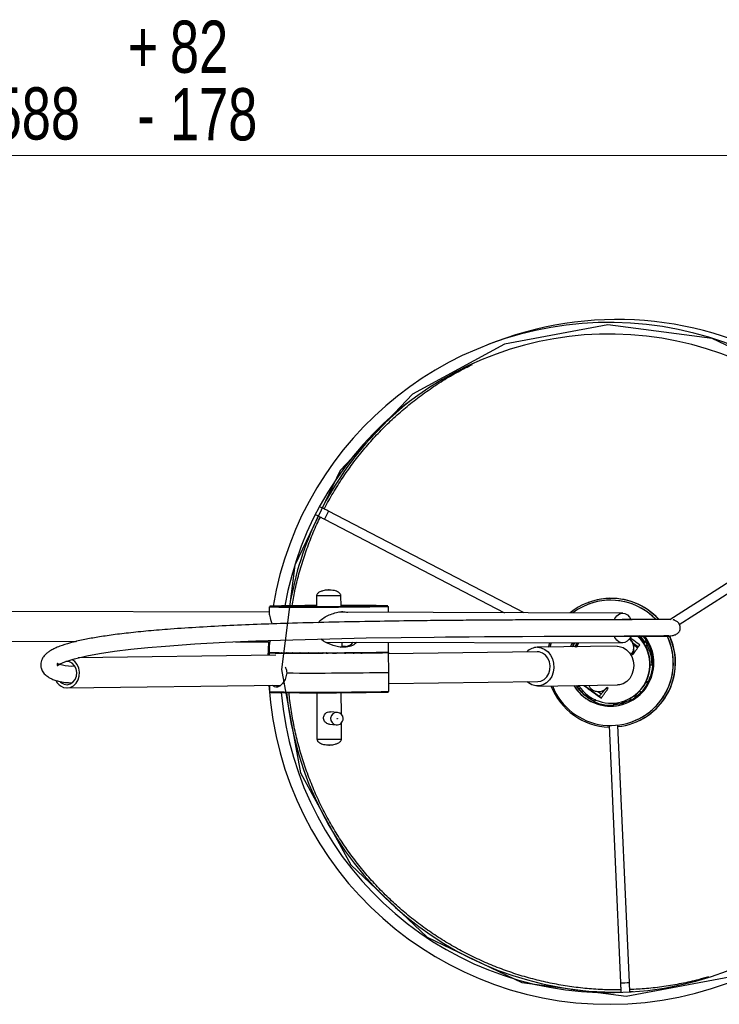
# Model space of a CAD drawing. Header units: millimetres. Extents: x 643 to 889, y 264 to 597.
# Tile 4 of 5: x 712 to 759, y 531 to 597. Entities that reach past the tile are written whole.
import ezdxf

# ---------------------------------------------------------------- set-up
doc = ezdxf.new("R2010")
doc.units = ezdxf.units.MM
doc.styles.add('SLDTEXTSTYLE0', font='TXT', dxfattribs={"width": 0.75})
doc.dimstyles.new('SLDDIMSTYLE1', dxfattribs={"dimtxt": 3.5, "dimasz": 3.556, "dimexe": 0, "dimexo": 0.0625, "dimgap": 0.875, "dimtad": 1, "dimdec": 0, "dimlfac": 5, "dimrnd": 1e-09, "dimzin": 12, "dimdsep": 46, "dimtxsty": 'SLDTEXTSTYLE0', "dimblk1": 'CLOSED', "dimblk2": 'CLOSED', "dimsah": 1, "dimcen": 0.09, "dimadec": 0, "dimazin": 3, "dimtol": 1, "dimtp": 82, "dimtm": 178, "dimtfac": 1, "dimtdec": 0, "dimtofl": 0, "dimtmove": 0, "dimatfit": 3, "dimldrblk": 'CLOSED', "dimfxl": 0, "dimfrac": 2, "dimtolj": 1, "dimtzin": 12, "dimarcsym": 0})

# ---------------------------------------------------------------- blocks, each defined once
blk = doc.blocks.new('_Closed')
at = {"color": 0, "linetype": 'ByBlock', "lineweight": -2}
for p, q in [((-1, 0.166667), (0, 0)), ((-1, 0.166667), (-1, -0.166667)), ((0, 0), (-1, -0.166667)), ((0, 0), (-1, 0))]:
    blk.add_line(p, q, dxfattribs=at)
blk = doc.blocks.new('_D_1')
at = {"color": 7, "linetype": 'Continuous', "lineweight": 0}
for p, q in [((657.471, 567.368), (657.471, 588.786)), ((775.034, 566.208), (775.034, 588.786)), ((657.471, 587.786), (775.034, 587.786))]:
    blk.add_line(p, q, dxfattribs=at)
at = {"color": 7, "linetype": 'Continuous', "lineweight": 18, "xscale": 3.556, "yscale": 3.556, "rotation": 180.0000000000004}
blk.add_blockref('_Closed', (657.471, 587.786), dxfattribs=at)
at = {"color": 7, "linetype": 'Continuous', "lineweight": 18, "xscale": 3.556, "yscale": 3.556}
blk.add_blockref('_Closed', (775.034, 587.786), dxfattribs=at)
at = {"color": 7, "linetype": 'Continuous', "lineweight": 18, "char_height": 3.5, "attachment_point": 1, "style": 'SLDTEXTSTYLE0'}
for s, insert in [('82', (722.335, 596.824)), ('+', (719.505, 596.824)), ('588', (710.454, 592.351)), ('178', (722.335, 592.298)), ('-', (720.145, 592.298))]:
    blk.add_mtext(s, dxfattribs=dict(at, insert=insert))

msp = doc.modelspace()

# ---------------------------------------------------------------- linework, layer by layer
at = {"color": 7, "linetype": 'Continuous', "lineweight": 25}
for p, q in [((744.19, 575.31), (743.665, 575.111)), ((769.793, 565.58), (755.827, 556.667)), ((756.46, 556.358), (770.116, 565.074)), ((746.065, 557.137), (732.965, 563.945)), ((732.689, 563.413), (744.757, 557.141)), ((732.156, 558.266), (732.158, 557.589)), ((733.798, 557.594), (733.796, 558.271)), ((750.367, 557.826), (750.356, 557.822)), ((750.376, 557.71), (750.372, 557.708)), ((728.979, 557.183), (660.846, 557.363)), ((728.978, 557.538), (728.979, 557.111)), ((752.673, 557.12), (733.62, 557.17)), ((733.859, 557.17), (733.859, 557.196)), ((736.979, 557.161), (736.978, 557.564)), ((660.841, 555.363), (716.086, 555.217)), ((726.717, 555.189), (729.037, 555.182)), ((732.798, 555.172), (752.667, 555.12)), ((733.867, 554.854), (733.866, 555.17)), ((736.988, 554.504), (736.986, 555.161)), ((747.702, 554.835), (747.788, 555.133)), ((747.884, 555.132), (747.796, 554.836)), ((749.3, 554.856), (749.429, 555.128)), ((749.623, 555.128), (749.455, 554.887)), ((749.623, 555.128), (749.455, 554.887)), ((753.358, 555.111), (753.721, 554.847)), ((753.394, 555.019), (753.662, 554.768)), ((753.395, 555.016), (753.661, 554.766)), ((754.069, 555.236), (754.018, 555.217)), ((754.069, 555.236), (754.037, 555.191)), ((754.125, 555.187), (754.058, 555.143)), ((754.058, 555.142), (754.125, 555.186)), ((754.126, 555.185), (754.059, 555.141)), ((754.06, 555.14), (754.126, 555.184)), ((754.127, 555.183), (754.06, 555.139)), ((754.164, 555.205), (754.061, 555.137)), ((754.061, 555.138), (754.127, 555.182)), ((754.062, 555.136), (754.195, 555.223)), ((754.195, 555.223), (754.062, 555.135)), ((754.063, 555.134), (754.194, 555.22)), ((754.194, 555.22), (754.064, 555.133)), ((754.064, 555.132), (754.193, 555.217)), ((754.193, 555.216), (754.065, 555.13)), ((754.065, 555.13), (754.193, 555.214)), ((754.193, 555.213), (754.066, 555.128)), ((754.066, 555.128), (754.192, 555.21)), ((754.124, 555.188), (754.066, 555.149)), ((754.192, 555.21), (754.067, 555.126)), ((754.067, 555.125), (754.191, 555.207)), ((754.191, 555.207), (754.068, 555.124)), ((754.165, 555.209), (754.135, 555.189)), ((754.191, 555.207), (754.191, 555.207)), ((754.192, 555.21), (754.192, 555.21)), ((754.193, 555.217), (754.193, 555.216)), ((754.193, 555.214), (754.193, 555.213)), ((754.194, 555.22), (754.194, 555.22)), ((754.195, 555.223), (754.195, 555.223)), ((754.307, 554.98), (754.307, 554.979)), ((754.308, 554.983), (754.308, 554.982)), ((754.309, 554.989), (754.309, 554.989)), ((754.309, 554.986), (754.309, 554.986)), ((754.31, 554.993), (754.31, 554.992)), ((754.311, 554.999), (754.311, 554.999)), ((754.311, 554.996), (754.311, 554.995)), ((754.312, 555.002), (754.312, 555.002)), ((728.986, 554.927), (728.988, 554.478)), ((728.988, 554.439), (728.988, 554.282)), ((729.42, 554.437), (729.42, 554.437)), ((729.465, 554.437), (729.556, 554.437)), ((729.608, 554.433), (729.796, 554.434)), ((729.854, 554.43), (730.131, 554.432)), ((730.195, 554.428), (730.552, 554.431)), ((730.621, 554.426), (731.045, 554.431)), ((731.119, 554.426), (731.597, 554.432)), ((731.674, 554.426), (732.19, 554.436)), ((732.268, 554.426), (732.592, 554.437)), ((732.884, 554.428), (732.946, 554.438)), ((732.946, 554.438), (732.946, 554.438)), ((733.221, 554.439), (733.221, 554.439)), ((733.221, 554.439), (733.425, 554.43)), ((733.23, 554.466), (733.23, 554.465)), ((733.57, 554.441), (734.032, 554.433)), ((733.577, 554.468), (733.577, 554.466)), ((734.097, 554.878), (733.867, 554.878)), ((734.109, 554.441), (734.607, 554.436)), ((734.682, 554.442), (735.133, 554.44)), ((735.204, 554.445), (735.594, 554.444)), ((735.66, 554.449), (735.975, 554.448)), ((736.037, 554.453), (736.266, 554.453)), ((736.321, 554.457), (736.458, 554.457)), ((736.506, 554.462), (736.543, 554.462)), ((736.585, 554.462), (736.585, 554.462)), ((746.95, 554.524), (736.988, 554.39)), ((736.992, 553.144), (736.988, 554.464)), ((752.291, 554.897), (746.946, 554.824)), ((749.456, 554.89), (749.455, 554.89)), ((749.455, 554.887), (749.51, 554.859)), ((749.455, 554.887), (749.455, 554.887)), ((749.456, 554.894), (749.456, 554.893)), ((749.457, 554.897), (749.457, 554.896)), ((749.458, 554.903), (749.458, 554.903)), ((749.458, 554.9), (749.458, 554.9)), ((749.459, 554.907), (749.459, 554.906)), ((749.46, 554.913), (749.46, 554.913)), ((749.46, 554.91), (749.46, 554.91)), ((749.461, 554.917), (749.461, 554.916)), ((749.462, 554.923), (749.462, 554.923)), ((749.462, 554.92), (749.462, 554.919)), ((749.463, 554.926), (749.463, 554.926)), ((749.464, 554.93), (749.464, 554.929)), ((753.291, 554.402), (753.259, 554.39)), ((753.259, 554.39), (753.341, 554.33)), ((753.291, 554.402), (753.373, 554.342)), ((754.356, 554.588), (754.355, 554.587)), ((754.355, 554.587), (754.356, 554.588)), ((754.356, 554.588), (754.356, 554.588)), ((729.44, 554.288), (716.182, 554.109)), ((754.643, 553.66), (754.644, 553.661)), ((754.643, 553.657), (754.643, 553.658)), ((754.644, 553.664), (754.644, 553.664)), ((754.645, 553.67), (754.646, 553.671)), ((754.645, 553.667), (754.645, 553.667)), ((754.646, 553.674), (754.646, 553.674)), ((754.647, 553.677), (754.647, 553.677)), ((754.648, 553.683), (754.648, 553.684)), ((754.648, 553.68), (754.648, 553.68)), ((754.649, 553.687), (754.649, 553.687)), ((754.65, 553.693), (754.65, 553.694)), ((754.65, 553.69), (754.65, 553.69)), ((754.651, 553.696), (754.651, 553.697)), ((754.652, 553.703), (754.652, 553.703)), ((754.652, 553.7), (754.652, 553.7)), ((754.653, 553.706), (754.653, 553.706)), ((736.996, 551.864), (736.992, 553.144)), ((754.487, 553.651), (754.641, 553.651)), ((754.499, 553.4), (754.512, 553.651)), ((754.597, 553.174), (754.597, 553.175)), ((754.598, 553.181), (754.599, 553.181)), ((754.598, 553.178), (754.598, 553.178)), ((754.641, 553.651), (754.642, 553.651)), ((754.642, 553.654), (754.642, 553.654)), ((736.995, 552.39), (746.977, 552.525)), ((754.355, 552.45), (754.226, 552.513)), ((754.227, 552.514), (754.355, 552.45)), ((754.355, 552.453), (754.228, 552.516)), ((754.229, 552.517), (754.356, 552.453)), ((754.356, 552.456), (754.23, 552.518)), ((754.231, 552.52), (754.356, 552.456)), ((754.357, 552.459), (754.232, 552.521)), ((754.357, 552.463), (754.233, 552.524)), ((754.233, 552.522), (754.357, 552.46)), ((754.234, 552.525), (754.358, 552.463)), ((754.358, 552.466), (754.235, 552.526)), ((754.236, 552.528), (754.358, 552.466)), ((754.359, 552.469), (754.237, 552.529)), ((754.238, 552.53), (754.359, 552.47)), ((754.359, 552.472), (754.239, 552.532)), ((754.24, 552.533), (754.36, 552.473)), ((754.36, 552.476), (754.241, 552.534)), ((754.242, 552.536), (754.36, 552.476)), ((754.361, 552.479), (754.243, 552.537)), ((754.244, 552.538), (754.361, 552.479)), ((754.361, 552.482), (754.245, 552.54)), ((754.362, 552.485), (754.246, 552.542)), ((754.246, 552.541), (754.362, 552.483)), ((754.247, 552.544), (754.362, 552.486)), ((754.363, 552.489), (754.248, 552.545)), ((754.249, 552.546), (754.363, 552.489)), ((754.363, 552.492), (754.25, 552.548)), ((754.251, 552.549), (754.364, 552.492)), ((754.365, 552.502), (754.348, 552.51)), ((754.348, 552.508), (754.365, 552.499)), ((754.365, 552.499), (754.348, 552.507)), ((754.348, 552.504), (754.364, 552.496)), ((754.364, 552.495), (754.348, 552.503)), ((754.349, 552.511), (754.366, 552.502)), ((754.356, 552.453), (754.355, 552.453)), ((754.355, 552.45), (754.355, 552.45)), ((754.356, 552.456), (754.356, 552.456)), ((754.358, 552.463), (754.357, 552.463)), ((754.357, 552.46), (754.357, 552.459)), ((754.358, 552.466), (754.358, 552.466)), ((754.36, 552.473), (754.359, 552.472)), ((754.359, 552.47), (754.359, 552.469)), ((754.36, 552.476), (754.36, 552.476)), ((754.362, 552.483), (754.361, 552.482)), ((754.361, 552.479), (754.361, 552.479)), ((754.362, 552.486), (754.362, 552.485)), ((754.364, 552.492), (754.363, 552.492)), ((754.363, 552.489), (754.363, 552.489)), ((754.364, 552.496), (754.364, 552.495)), ((754.366, 552.502), (754.365, 552.502)), ((754.365, 552.499), (754.365, 552.499)), ((715.442, 552.099), (729.773, 552.292)), ((728.995, 552.282), (728.996, 551.839)), ((732.177, 551.784), (732.187, 548.666)), ((733.821, 550.336), (733.817, 551.789)), ((746.981, 552.225), (752.326, 552.297)), ((749.583, 552.26), (749.629, 552.181)), ((749.629, 552.181), (749.687, 552.219)), ((749.664, 552.261), (749.687, 552.219)), ((749.724, 552.244), (749.687, 552.219)), ((750.105, 552.267), (751.255, 551.432)), ((751.047, 551.846), (751.236, 551.709)), ((751.493, 551.984), (751.157, 551.625)), ((751.298, 551.882), (751.327, 551.893)), ((751.696, 552.065), (751.614, 552.124)), ((753.257, 551.288), (753.901, 551.795)), ((753.795, 551.893), (753.901, 551.795)), ((753.901, 551.795), (753.796, 551.895)), ((753.901, 551.795), (753.901, 551.795)), ((750.526, 551.333), (750.586, 551.435)), ((750.536, 551.348), (750.526, 551.332)), ((750.526, 551.332), (750.526, 551.333)), ((750.526, 551.332), (750.773, 551.227)), ((750.527, 551.336), (750.585, 551.436)), ((750.586, 551.435), (750.527, 551.335)), ((750.527, 551.335), (750.527, 551.336)), ((750.584, 551.437), (750.528, 551.342)), ((750.528, 551.342), (750.584, 551.437)), ((750.585, 551.436), (750.528, 551.339)), ((750.528, 551.339), (750.584, 551.436)), ((750.528, 551.342), (750.528, 551.342)), ((750.528, 551.339), (750.528, 551.339)), ((750.529, 551.346), (750.583, 551.438)), ((750.583, 551.437), (750.529, 551.345)), ((750.529, 551.345), (750.529, 551.346)), ((750.581, 551.439), (750.53, 551.352)), ((750.582, 551.438), (750.53, 551.348)), ((750.53, 551.349), (750.582, 551.438)), ((750.53, 551.348), (750.53, 551.349)), ((750.531, 551.353), (750.581, 551.439)), ((750.536, 551.348), (750.584, 551.43)), ((750.536, 551.348), (750.763, 551.217)), ((750.752, 551.185), (750.752, 551.185)), ((750.753, 551.188), (750.753, 551.188)), ((750.754, 551.195), (750.754, 551.195)), ((750.754, 551.192), (750.754, 551.191)), ((750.755, 551.198), (750.755, 551.198)), ((750.756, 551.205), (750.756, 551.204)), ((750.756, 551.201), (750.756, 551.201)), ((750.757, 551.208), (750.757, 551.208)), ((750.763, 551.217), (750.84, 551.299)), ((751.162, 551.62), (751.094, 551.548)), ((751.157, 551.625), (751.162, 551.62)), ((751.157, 551.625), (751.157, 551.625)), ((751.268, 551.437), (751.255, 551.432)), ((751.258, 551.431), (751.271, 551.436)), ((751.268, 551.437), (751.27, 551.435)), ((752.063, 551.107), (752.074, 550.936)), ((752.074, 550.935), (752.063, 551.107)), ((752.064, 551.107), (752.074, 550.939)), ((752.074, 550.939), (752.064, 551.107)), ((752.065, 551.107), (752.075, 550.942)), ((752.075, 550.942), (752.065, 551.107)), ((752.076, 550.948), (752.066, 551.107)), ((752.066, 551.107), (752.076, 550.945)), ((752.076, 550.945), (752.066, 551.107)), ((752.077, 550.952), (752.067, 551.107)), ((752.067, 551.107), (752.076, 550.949)), ((752.078, 550.955), (752.068, 551.107)), ((752.068, 551.107), (752.077, 550.952)), ((752.078, 550.958), (752.069, 551.107)), ((752.069, 551.107), (752.078, 550.955)), ((752.07, 551.107), (752.079, 550.962)), ((752.079, 550.961), (752.07, 551.107)), ((752.07, 551.107), (752.078, 550.959)), ((752.071, 551.107), (752.08, 550.965)), ((752.08, 550.965), (752.071, 551.107)), ((752.072, 551.107), (752.081, 550.968)), ((752.08, 550.968), (752.072, 551.107)), ((752.082, 550.974), (752.073, 551.107)), ((752.073, 551.107), (752.081, 550.972)), ((752.081, 550.971), (752.073, 551.107)), ((752.081, 550.999), (752.074, 551.106)), ((752.074, 551.106), (752.082, 550.975)), ((752.082, 551.001), (752.075, 551.106)), ((752.075, 551.106), (752.081, 550.999)), ((752.076, 551.106), (752.082, 551.002)), ((752.815, 551.245), (752.839, 551.254)), ((753.177, 551.428), (753.257, 551.288)), ((733.561, 550.461), (733.095, 550.506)), ((752.074, 550.939), (752.074, 550.939)), ((752.074, 550.936), (752.074, 550.935)), ((752.075, 550.942), (752.075, 550.942)), ((752.076, 550.949), (752.076, 550.948)), ((752.076, 550.945), (752.076, 550.945)), ((752.077, 550.952), (752.077, 550.952)), ((752.078, 550.959), (752.078, 550.958)), ((752.078, 550.955), (752.078, 550.955)), ((752.079, 550.962), (752.079, 550.961)), ((752.081, 550.968), (752.08, 550.968)), ((752.08, 550.965), (752.08, 550.965)), ((752.081, 550.972), (752.081, 550.971)), ((752.082, 550.975), (752.082, 550.974)), ((733.827, 548.672), (733.823, 549.752)), ((753.349, 549.854), (753.353, 549.855)), ((753.414, 549.758), (753.424, 549.762)), ((733.015, 549.67), (733.48, 549.625)), ((751.754, 549.582), (752.522, 532.332)), ((753.121, 532.359), (752.354, 549.61)), ((753.373, 531.733), (753.145, 531.723))]:
    msp.add_line(p, q, dxfattribs=at)
at = {"color": 8, "linetype": 'Continuous', "lineweight": 25}
for p, q in [((729.465, 554.447), (729.465, 554.437)), ((729.608, 554.443), (729.608, 554.433)), ((729.854, 554.44), (729.854, 554.43)), ((730.194, 554.438), (730.195, 554.428)), ((730.62, 554.436), (730.621, 554.426)), ((731.118, 554.436), (731.119, 554.426)), ((731.672, 554.436), (731.674, 554.426)), ((732.267, 554.436), (732.268, 554.426)), ((732.592, 554.437), (732.59, 554.451)), ((732.883, 554.438), (732.884, 554.428)), ((732.946, 554.438), (732.943, 554.452)), ((733.23, 554.466), (733.231, 554.465)), ((733.438, 554.46), (733.437, 554.467)), ((733.579, 554.468), (733.579, 554.467)), ((734.045, 554.463), (734.043, 554.47)), ((734.619, 554.466), (734.618, 554.473)), ((735.144, 554.47), (735.143, 554.476)), ((735.603, 554.474), (735.602, 554.48)), ((735.983, 554.479), (735.982, 554.484)), ((736.271, 554.483), (736.271, 554.487)), ((736.46, 554.488), (736.46, 554.49))]:
    msp.add_line(p, q, dxfattribs=at)
at = {"color": 7, "linetype": 'Continuous', "flags": 128}
msp.add_lwpolyline([(759.816, 532.74), (765.999, 536.103), (770.84, 541.213), (773.865, 547.569), (774.778, 554.549), (773.489, 561.469), (770.126, 567.653), (765.016, 572.495), (758.66, 575.521), (751.681, 576.435), (744.762, 575.147), (738.579, 571.784), (733.738, 566.674), (730.713, 560.318), (729.8, 553.338), (731.089, 546.417), (734.452, 540.234), (739.562, 535.392), (745.917, 532.366), (752.897, 531.452), (759.816, 532.74)], dxfattribs=at)
at = {"color": 7, "linetype": 'Continuous', "lineweight": 25, "flags": 128}
for points in [[(752.117, 556.684), (752.152, 556.752), (752.286, 556.938), (752.448, 557.063), (752.627, 557.117), (752.809, 557.098), (752.981, 557.007), (753.13, 556.849), (753.226, 556.681)], [(715.952, 553.557), (715.757, 553.541), (715.324, 553.579), (715.053, 553.639), (714.906, 553.688), (714.834, 553.716), (714.797, 553.73), (714.782, 553.727), (714.779, 553.71), (714.779, 553.684), (714.778, 553.654), (714.775, 553.622), (714.77, 553.602), (714.773, 553.596), (714.79, 553.597), (714.824, 553.613), (714.879, 553.645), (714.989, 553.706), (715.131, 553.774), (715.298, 553.843), (715.932, 554.049), (716.771, 554.249), (717.614, 554.405), (718.615, 554.555), (719.716, 554.691), (720.865, 554.808), (722.041, 554.909), (724.009, 555.047), (726.026, 555.158), (728.087, 555.249), (730.575, 555.334), (733.053, 555.399), (735.485, 555.448), (737.829, 555.484), (740.047, 555.511), (740.805, 555.519), (741.545, 555.526), (742.389, 555.533), (743.419, 555.54), (744.617, 555.548), (745.955, 555.555), (747.4, 555.561), (748.718, 555.566), (750.049, 555.57), (751.355, 555.572), (752.59, 555.574), (753.705, 555.576), (754.649, 555.576), (755.157, 555.577), (755.552, 555.577), (755.818, 555.577), (755.818, 555.577)], [(728.924, 554.281), (728.935, 554.637), (728.963, 555.183)], [(749.293, 555.129), (749.221, 554.982), (749.167, 554.854)], [(749.296, 555.129), (749.225, 554.983), (749.17, 554.854)], [(749.565, 554.834), (749.567, 554.837), (749.736, 555.127)], [(753.23, 555.572), (753.126, 555.388), (752.976, 555.231), (752.804, 555.14), (752.622, 555.122), (752.443, 555.178), (752.281, 555.304), (752.148, 555.49), (752.112, 555.564)], [(736.574, 554.474), (736.609, 554.474), (736.803, 554.472), (736.929, 554.469), (736.985, 554.465), (736.969, 554.462), (736.883, 554.458), (736.727, 554.454), (736.504, 554.45), (736.218, 554.446), (735.875, 554.443), (735.48, 554.439), (735.041, 554.436), (734.565, 554.433), (734.061, 554.43), (733.538, 554.427), (733.005, 554.425), (732.472, 554.424), (731.948, 554.423), (731.442, 554.422), (730.964, 554.422), (730.522, 554.423), (730.125, 554.424), (729.778, 554.426), (729.488, 554.428), (729.261, 554.43), (729.101, 554.433), (729.01, 554.436), (728.99, 554.439), (729.041, 554.443), (729.163, 554.447), (729.352, 554.451), (729.403, 554.451)], [(729.422, 554.468), (729.425, 554.461), (729.427, 554.456)], [(729.558, 554.433), (729.557, 554.433), (729.556, 554.433)], [(730.139, 554.464), (730.139, 554.46), (730.141, 554.454)], [(730.561, 554.463), (730.561, 554.459), (730.563, 554.453)], [(731.056, 554.462), (731.056, 554.458), (731.057, 554.454)], [(731.608, 554.463), (731.609, 554.458), (731.609, 554.455)], [(732.201, 554.463), (732.202, 554.458), (732.202, 554.456)], [(732.593, 554.437), (732.592, 554.445), (732.59, 554.451)], [(732.593, 554.437), (732.593, 554.437), (732.592, 554.437)], [(732.817, 554.465), (732.818, 554.459), (732.818, 554.458)], [(732.946, 554.438), (732.945, 554.447), (732.943, 554.452)], [(733.504, 554.43), (733.504, 554.438), (733.503, 554.44)], [(733.57, 554.441), (733.568, 554.441), (733.568, 554.441)], [(734.11, 554.433), (734.109, 554.441), (734.108, 554.443)], [(734.682, 554.436), (734.681, 554.444), (734.681, 554.447)], [(735.204, 554.44), (735.204, 554.448), (735.202, 554.453)], [(735.661, 554.444), (735.66, 554.452), (735.658, 554.459)], [(736.037, 554.449), (736.036, 554.457), (736.034, 554.464)], [(736.321, 554.453), (736.321, 554.453), (736.318, 554.453)], [(736.506, 554.458), (736.506, 554.458), (736.505, 554.458)], [(736.58, 554.482), (736.582, 554.487), (736.584, 554.492)], [(746.958, 554.824), (747.212, 554.789), (747.452, 554.686), (747.666, 554.52), (747.842, 554.301), (747.97, 554.039), (748.044, 553.75), (748.06, 553.449), (748.017, 553.152), (747.917, 552.874), (747.766, 552.632), (747.571, 552.438), (747.344, 552.303), (747.096, 552.233), (746.841, 552.233), (746.592, 552.303), (746.364, 552.438), (746.275, 552.515)], [(746.977, 552.525), (747.193, 552.561), (747.404, 552.668), (747.582, 552.84), (747.714, 553.062), (747.791, 553.318), (747.806, 553.59), (747.759, 553.856), (747.653, 554.099), (747.496, 554.298), (747.299, 554.44), (747.077, 554.515), (746.95, 554.524)], [(752.291, 554.897), (752.444, 554.886), (752.7, 554.809), (752.933, 554.663), (753.13, 554.455), (753.28, 554.198), (753.374, 553.906), (753.407, 553.597), (753.377, 553.287), (753.285, 552.995), (753.137, 552.738), (752.941, 552.53), (752.709, 552.384), (752.454, 552.307), (752.326, 552.297)], [(715.201, 552.136), (715.43, 552.099), (715.658, 552.135), (715.868, 552.243), (716.047, 552.414), (716.179, 552.636), (716.256, 552.892), (716.271, 553.164), (716.224, 553.431), (716.118, 553.673), (715.961, 553.872), (715.768, 554.012)], [(715.251, 552.345), (715.456, 552.316), (715.659, 552.364), (715.84, 552.483), (715.98, 552.663), (716.066, 552.885), (716.089, 553.128), (716.048, 553.369), (715.946, 553.582), (715.794, 553.749), (715.606, 553.852), (715.4, 553.881), (715.369, 553.878)], [(714.988, 552.517), (715.062, 552.448), (715.251, 552.345)], [(751.645, 552.137), (751.471, 551.968), (751.327, 551.893)], [(753.634, 551.601), (753.571, 551.553), (753.464, 551.477)]]:
    msp.add_lwpolyline(points, dxfattribs=at)
at = {"color": 8, "linetype": 'Continuous', "lineweight": 25, "flags": 128}
for points in [[(732.59, 554.451), (732.596, 554.462), (732.597, 554.464)], [(732.943, 554.451), (732.95, 554.463), (732.951, 554.465)], [(733.231, 554.465), (733.224, 554.454), (733.221, 554.439)], [(733.579, 554.467), (733.573, 554.456), (733.57, 554.441)]]:
    msp.add_lwpolyline(points, dxfattribs=at)
at = {"color": 7, "linetype": 'Continuous', "lineweight": 25}
msp.add_circle((733.547, 550.041), 0.02, dxfattribs=at)
for centre, radius, start, end in [((752.288, 553.944), 22.849, 2.54275, 110.75552), ((751.765, 553.747), 22.847, 2.53689, 170.32197), ((751.765, 553.747), 22.068, 2.53681, 169.94706), ((752.282, 553.946), 22.231, 128.71952, 152.63524), ((752.286, 553.944), 22.235, 154.18216, 170.53034), ((731.76, 453.257), 104.358, 89.77704, 91.50546), ((734.752, 429.195), 128.428, 89.02497, 90.43274), ((751.885, 553.792), 4.311, 94.59793, 129.26437), ((751.86, 553.782), 4.199, 43.67016, 127.15347), ((751.895, 553.796), 4.311, 94.59791, 110.76168), ((751.864, 553.783), 4.199, 43.98882, 110.75961), ((751.884, 553.791), 4.312, 42.42979, 94.59611), ((751.895, 553.795), 4.312, 42.35493, 94.59611), ((729.892, 579.927), 22.407, 267.66094, 271.03122), ((732.008, 823.965), 266.448, 269.63172, 271.06869), ((751.861, 553.781), 4.199, 201.55612, 25.50083), ((751.861, 553.781), 2.9, 211.70025, 38.49751), ((751.885, 553.79), 4.312, 276.30423, 24.64751), ((751.917, 553.685), 2.6, 290.76824, 47.30927), ((752.724, 554.813), 0.7, 324.0088, 55.0594), ((751.864, 553.782), 4.2, 290.76689, 25.40614), ((751.896, 553.794), 4.312, 290.76638, 24.58399), ((751.917, 553.685), 2.6, 20.30964, 47.0402), ((751.968, 553.704), 2.6, 36.07938, 46.6308), ((751.917, 553.685), 2.6, 20.30983, 36.07938), ((751.889, 553.792), 2.8, 329.76018, 39.63273), ((751.765, 553.743), 22.847, 183.6673, 2.54787), ((730.034, 588.387), 33.925, 268.23313, 270.45903), ((729.431, 554.441), 0.04, 150.82082, 180.1848), ((729.41, 555.28), 0.84, 268.69535, 270.69416), ((729.43, 554.481), 0.04, 198.01101, 214.19043), ((729.46, 554.437), 0.04, 147.80781, 180.1848), ((729.447, 556.783), 2.346, 269.3516, 270.45028), ((729.596, 554.433), 0.04, 144.61244, 180.1848), ((729.584, 557.869), 3.435, 269.57331, 270.41161), ((729.6, 554.473), 0.04, 189.24331, 207.90364), ((751.765, 553.743), 22.068, 185.08668, 2.5481), ((729.836, 554.43), 0.04, 141.58862, 180.1848), ((729.799, 554.479), 0.0491, 265.99896, 271.3486), ((729.822, 558.802), 4.371, 269.71477, 270.42265), ((729.841, 554.47), 0.04, 187.21455, 204.85618), ((730.171, 554.428), 0.04, 138.91179, 180.1848), ((730.137, 554.556), 0.128, 267.21996, 270.96719), ((730.155, 559.388), 4.961, 269.81298, 270.46105), ((732.018, 820.906), 266.448, 269.63172, 271.06869), ((730.592, 554.427), 0.04, 136.39339, 180.1848), ((730.561, 554.66), 0.234, 267.73908, 270.94517), ((730.575, 559.504), 5.077, 269.88347, 270.52112), ((731.085, 554.426), 0.04, 134.29677, 180.1848), ((731.058, 554.874), 0.448, 268.31814, 270.69896), ((731.069, 559.122), 4.696, 269.93203, 270.6053), ((731.637, 554.426), 0.04, 132.87165, 180.1848), ((731.612, 554.952), 0.526, 268.27881, 270.97991), ((731.624, 558.325), 3.9, 269.95712, 270.72393), ((732.229, 554.426), 0.04, 131.8092, 180.1848), ((732.209, 555.349), 0.923, 268.74534, 270.69922), ((732.223, 557.281), 2.855, 269.94609, 270.90155), ((732.56, 554.477), 0.04, 319.89087, 341.35101), ((732.844, 554.428), 0.04, 131.38077, 180.1848), ((732.829, 555.842), 1.415, 269.01973, 270.57426), ((732.847, 556.2), 1.772, 269.85619, 271.20055), ((732.913, 554.478), 0.04, 319.58471, 341.59798), ((733.261, 554.439), 0.04, 139.60887, 180.1848), ((733.451, 556.776), 2.346, 269.3516, 270.45028), ((733.475, 555.57), 1.14, 269.74047, 271.48139), ((733.477, 554.47), 0.04, 311.53903, 356.52986), ((733.608, 554.441), 0.04, 140.02443, 180.1848), ((733.775, 556.006), 1.155, 268.55327, 274.55776), ((734.057, 557.868), 3.435, 269.57331, 270.41161), ((734.084, 555.444), 1.012, 269.90588, 271.4832), ((734.081, 554.473), 0.04, 312.2786, 356.0078), ((734.629, 558.807), 4.371, 269.71477, 270.42265), ((734.663, 555.036), 0.6, 269.77905, 271.82272), ((734.653, 554.476), 0.04, 313.57583, 355.78672), ((735.149, 559.4), 4.961, 269.81298, 270.46105), ((735.19, 554.852), 0.412, 269.86297, 272.02346), ((735.174, 554.48), 0.04, 315.32201, 355.3956), ((735.604, 559.521), 5.077, 269.88347, 270.52112), ((735.651, 554.652), 0.208, 269.71176, 272.58269), ((735.629, 554.484), 0.04, 317.72279, 354.76186), ((735.981, 559.145), 4.696, 269.93203, 270.6053), ((736.031, 554.545), 0.0967, 269.63478, 273.30598), ((736.003, 554.489), 0.04, 320.29632, 353.75051), ((736.269, 558.353), 3.9, 269.95712, 270.72393), ((736.281, 554.453), 0.04, 0.1848, 26.42325), ((736.286, 554.493), 0.04, 322.77316, 352.10927), ((736.46, 557.312), 2.855, 269.94609, 270.90155), ((736.466, 554.458), 0.04, 0.1848, 29.5253), ((736.469, 554.498), 0.04, 325.57948, 349.38551), ((736.548, 556.234), 1.772, 269.85619, 271.20055), ((736.545, 554.462), 0.04, 0.1848, 32.66634), ((746.978, 553.809), 1.015, 91.10243, 135.97884), ((731.931, 831.458), 278.36, 269.63687, 271.04178), ((715.507, 552.974), 0.891, 205.13826, 249.97811), ((732.206, 796.971), 245.154, 269.2499, 271.1197), ((732.209, 795.715), 243.937, 269.25485, 271.11517), ((752.287, 553.942), 22.236, 185.56955, 270.66451), ((751.886, 553.79), 4.312, 201.123, 268.31528), ((751.865, 553.782), 2.9, 211.7314, 290.75868), ((751.891, 553.792), 2.8, 213.19628, 241.4941), ((751.893, 553.676), 2.6, 212.95362, 290.75847), ((751.918, 553.802), 2.799, 272.87631, 290.76164), ((751.89, 553.791), 2.799, 273.47377, 298.84082), ((733.52, 550.044), 0.419, 0.12474, 84.42027), ((733.52, 550.043), 0.42, 264.52046, 0.26698)]:
    msp.add_arc(centre, radius, start, end, dxfattribs=at)
at = {"color": 8, "linetype": 'Continuous', "lineweight": 25}
for centre, radius, start, end in [((740.501, 559.692), 8.653, 150.55944, 154.53298), ((730.051, 590.653), 33.091, 268.21133, 270.47043), ((732.02, 820.295), 262.737, 269.6297, 271.07239), ((751.893, 553.676), 2.6, 290.76825, 47.57116), ((729.295, 554.471), 0.172, 351.94385, 359.01719), ((729.529, 554.468), 0.0827, 342.16897, 358.68628), ((729.801, 554.467), 0.0592, 333.60716, 358.61888), ((730.153, 554.465), 0.0493, 326.51496, 358.36718), ((730.586, 554.464), 0.0445, 320.92548, 357.88468), ((731.087, 554.464), 0.042, 316.74419, 357.28555), ((731.644, 554.465), 0.0408, 313.83558, 356.71467), ((732.24, 554.466), 0.0402, 312.07609, 356.29198), ((732.857, 554.468), 0.04, 311.37987, 356.09464), ((733.465, 554.43), 0.0401, 131.69515, 180.25901), ((734.072, 554.433), 0.0407, 133.05414, 180.58747), ((734.649, 554.437), 0.0419, 135.52182, 181.11511), ((735.177, 554.441), 0.0442, 139.20023, 181.72454), ((735.642, 554.446), 0.0484, 144.21353, 182.24959), ((736.032, 554.451), 0.0566, 150.66825, 182.49557), ((736.341, 554.456), 0.0745, 158.57967, 182.29094), ((736.584, 554.461), 0.126, 167.77449, 181.57259), ((737.21, 554.467), 0.667, 177.92679, 180.44466), ((733.521, 550.043), 0.42, 84.55314, 264.38556), ((751.827, 554.713), 22.391, 271.77788, 273.3131)]:
    msp.add_arc(centre, radius, start, end, dxfattribs=at)
at = {"color": 7, "linetype": 'Continuous', "lineweight": 25}
for points, knots in [([(732.679, 564.093), (732.684, 564.105), (732.862, 564.471), (733.264, 565.165), (733.885, 566.169), (734.567, 567.135), (735.297, 568.064), (736.076, 568.952), (736.902, 569.798), (737.771, 570.598), (738.682, 571.35), (739.632, 572.053), (740.619, 572.703), (741.607, 573.286), (742.28, 573.624), (742.601, 573.786)], [0, 0, 0, 0, 0.00284, 0.086543, 0.170247, 0.25395, 0.337653, 0.421356, 0.50506, 0.588763, 0.672466, 0.75617, 0.839873, 0.923577, 1, 1, 1, 1]), ([(732.965, 563.945), (732.926, 563.965), (732.813, 564.024), (732.63, 564.118), (732.471, 564.199), (732.402, 564.234), (732.386, 564.242)], [0, 0, 0, 0, 0.1859003, 0.5418635, 0.8987078, 1, 1, 1, 1]), ([(732.112, 563.709), (732.152, 563.688), (732.25, 563.639), (732.436, 563.543), (732.592, 563.463), (732.675, 563.419), (732.689, 563.413)], [0, 0, 0, 0, 0.248398, 0.601365, 0.937372, 1, 1, 1, 1]), ([(730.517, 557.603), (730.575, 557.933), (730.702, 558.649), (730.972, 559.739), (731.31, 560.871), (731.713, 561.981), (732.081, 562.877), (732.336, 563.392), (732.416, 563.553)], [0, 0, 0, 0, 0.159924, 0.348368, 0.536813, 0.725258, 0.913703, 1, 1, 1, 1]), ([(733.796, 558.271), (733.793, 558.294), (733.788, 558.342), (733.738, 558.43), (733.602, 558.546), (733.387, 558.621), (733.174, 558.651), (733.019, 558.66), (732.935, 558.663), (732.843, 558.659), (732.735, 558.645), (732.566, 558.61), (732.415, 558.556), (732.296, 558.488), (732.221, 558.424), (732.167, 558.35), (732.159, 558.293), (732.156, 558.266)], [0, 0, 0, 0, 0.033795, 0.069855, 0.149979, 0.306405, 0.410062, 0.478631, 0.53037, 0.543774, 0.614695, 0.695172, 0.797095, 0.851421, 0.904377, 0.953948, 1, 1, 1, 1]), ([(732.973, 558.669), (732.97, 558.669), (732.965, 558.669), (732.959, 558.669), (732.955, 558.669), (732.954, 558.669), (732.956, 558.669), (732.961, 558.668), (732.968, 558.668), (732.976, 558.669), (732.983, 558.669), (732.99, 558.669), (732.994, 558.669), (732.995, 558.669), (732.993, 558.669), (732.988, 558.669), (732.981, 558.669), (732.976, 558.669), (732.973, 558.669)], [0, 0, 0, 0, 0.062248, 0.124961, 0.186998, 0.249961, 0.311998, 0.374961, 0.436998, 0.49996, 0.561997, 0.62496, 0.686997, 0.74996, 0.811997, 0.87496, 0.93725, 1, 1, 1, 1]), ([(728.993, 557.111), (728.99, 557.091), (728.979, 557.021), (729.06, 556.755), (729.142, 556.519), (729.168, 556.393), (729.17, 556.387)], [0, 0, 0, 0, 0.197917, 0.691633, 0.985097, 1, 1, 1, 1]), ([(732.268, 556.478), (732.315, 556.531), (732.449, 556.684), (732.74, 556.862), (733.1, 557.041), (733.487, 557.16), (733.882, 557.229), (734.133, 557.188), (734.255, 557.169)], [0, 0, 0, 0, 0.0961699, 0.2767165, 0.4573511, 0.6410726, 0.8244591, 1, 1, 1, 1]), ([(734.051, 557.169), (734.038, 557.174), (733.967, 557.2), (733.887, 557.199), (733.822, 557.199)], [0, 0, 0, 0, 0.188335, 1, 1, 1, 1]), ([(755.86, 556.676), (755.784, 556.676), (755.635, 556.676), (755.279, 556.676), (754.806, 556.676), (754.207, 556.676), (753.515, 556.675), (752.865, 556.674), (752.249, 556.674), (751.634, 556.673), (750.78, 556.671), (749.659, 556.669), (748.247, 556.664), (746.789, 556.659), (745.303, 556.652), (743.771, 556.643), (742.163, 556.631), (740.447, 556.616), (738.403, 556.593), (736.019, 556.559), (733.309, 556.508), (730.762, 556.443), (728.432, 556.365), (726.351, 556.279), (724.322, 556.173), (722.5, 556.052), (720.914, 555.922), (719.584, 555.788), (718.41, 555.643), (717.399, 555.489), (716.479, 555.319), (715.657, 555.125), (715.048, 554.932), (714.622, 554.755), (714.383, 554.632), (714.166, 554.492), (713.98, 554.337), (713.82, 554.144), (713.723, 553.951), (713.682, 553.787), (713.673, 553.66), (713.681, 553.543), (713.704, 553.428), (713.748, 553.303), (713.822, 553.169), (713.916, 553.05), (714.023, 552.947), (714.155, 552.846), (714.331, 552.743), (714.569, 552.638), (714.896, 552.538), (715.303, 552.459), (715.626, 552.45), (715.786, 552.446)], [0, 0, 0, 0, 0.018866, 0.036736, 0.05352, 0.07642, 0.096241, 0.11259, 0.126676, 0.140708, 0.154689, 0.182405, 0.209809, 0.23702, 0.263888, 0.290483, 0.318406, 0.348001, 0.379242, 0.423357, 0.469945, 0.518018, 0.55461, 0.591281, 0.627666, 0.66339, 0.691228, 0.717325, 0.741198, 0.762984, 0.78286, 0.805316, 0.826994, 0.838211, 0.849825, 0.856924, 0.865554, 0.875737, 0.885829, 0.893518, 0.898767, 0.902774, 0.906793, 0.912155, 0.917506, 0.923461, 0.929329, 0.936462, 0.944897, 0.95548, 0.968702, 0.984563, 1, 1, 1, 1]), ([(754.868, 556.676), (754.827, 556.676), (754.668, 556.677), (754.388, 556.677), (754.045, 556.677), (753.693, 556.677), (753.249, 556.677), (752.887, 556.677), (752.664, 556.677), (752.638, 556.677)], [0, 0, 0, 0, 0.071241, 0.271653, 0.408097, 0.558769, 0.746251, 0.969945, 1, 1, 1, 1]), ([(755.299, 555.591), (755.471, 555.582), (755.782, 555.565), (756.129, 555.631), (756.326, 555.726), (756.427, 555.817), (756.476, 555.89), (756.5, 555.946), (756.512, 555.988), (756.516, 556.007), (756.518, 556.016), (756.521, 556.029), (756.525, 556.05), (756.529, 556.093), (756.531, 556.186), (756.502, 556.314), (756.418, 556.458), (756.26, 556.597), (756.128, 556.639), (756.057, 556.662)], [0, 0, 0, 0, 0.220723, 0.400787, 0.540743, 0.619564, 0.676165, 0.710993, 0.720735, 0.724024, 0.725405, 0.726712, 0.732371, 0.739032, 0.755928, 0.805448, 0.883627, 0.936687, 1, 1, 1, 1]), ([(756.16, 556.641), (756.162, 556.642), (756.192, 556.648), (756.156, 556.653), (756.075, 556.657), (756.069, 556.657)], [0, 0, 0, 0, 0.059821, 0.934959, 1, 1, 1, 1]), ([(729.066, 555.282), (729.056, 555.249), (729.023, 555.139), (728.992, 555.016), (728.991, 554.953), (728.99, 554.927)], [0, 0, 0, 0, 0.198388, 0.663011, 1, 1, 1, 1]), ([(734.863, 555.167), (734.795, 555.105), (734.624, 554.949), (734.248, 554.835), (733.718, 554.814), (733.103, 554.983), (732.643, 555.195), (732.456, 555.37), (732.442, 555.383)], [0, 0, 0, 0, 0.1092327, 0.274128, 0.4535622, 0.7137751, 0.9784649, 1, 1, 1, 1]), ([(733.776, 554.84), (733.887, 554.849), (734.15, 554.871), (734.452, 554.983), (734.586, 555.13), (734.62, 555.168)], [0, 0, 0, 0, 0.3535213, 0.8355324, 1, 1, 1, 1]), ([(749.452, 555.128), (749.42, 555.086), (749.359, 555.004), (749.334, 554.905), (749.321, 554.856)], [0, 0, 0, 0, 0.511669, 1, 1, 1, 1]), ([(749.459, 555.128), (749.429, 555.087), (749.368, 555.005), (749.343, 554.906), (749.33, 554.857)], [0, 0, 0, 0, 0.4981323, 1, 1, 1, 1]), ([(752.598, 555.58), (752.607, 555.58), (752.995, 555.581), (753.676, 555.585), (754.475, 555.59), (755.028, 555.596), (755.398, 555.602), (755.646, 555.608), (755.767, 555.613), (755.756, 555.617), (755.753, 555.618)], [0, 0, 0, 0, 0.004489, 0.206438, 0.407316, 0.540067, 0.672318, 0.804812, 0.93865, 1, 1, 1, 1]), ([(753.098, 555.366), (753.13, 555.345), (753.219, 555.288), (753.321, 555.138), (753.395, 554.936), (753.401, 554.705), (753.343, 554.517), (753.278, 554.418), (753.259, 554.39)], [0, 0, 0, 0, 0.097328, 0.277992, 0.46808, 0.679939, 0.908407, 1, 1, 1, 1]), ([(753.82, 554.981), (753.799, 554.996), (753.631, 555.116), (753.408, 555.277), (753.205, 555.424), (753.164, 555.454), (753.161, 555.456)], [0, 0, 0, 0, 0.102321, 0.813815, 0.986399, 1, 1, 1, 1]), ([(753.341, 554.33), (753.403, 554.414), (753.506, 554.555), (753.637, 554.734), (753.738, 554.871), (753.793, 554.945), (753.82, 554.981)], [0, 0, 0, 0, 0.334555, 0.560307, 0.791435, 1, 1, 1, 1]), ([(754.136, 555.165), (754.115, 555.21), (754.038, 555.373), (753.904, 555.496), (753.806, 555.586)], [0, 0, 0, 0, 0.272038, 1, 1, 1, 1]), ([(754.183, 554.865), (754.204, 554.888), (754.247, 554.934), (754.291, 554.98), (754.312, 555.002)], [0, 0, 0, 0, 0.5, 1, 1, 1, 1]), ([(754.299, 554.988), (754.273, 555.052), (754.243, 555.129), (754.198, 555.196), (754.191, 555.207)], [0, 0, 0, 0, 0.84521, 1, 1, 1, 1]), ([(754.299, 554.988), (754.273, 555.053), (754.244, 555.129), (754.198, 555.197), (754.191, 555.207)], [0, 0, 0, 0, 0.84536, 1, 1, 1, 1]), ([(754.312, 555.002), (754.299, 554.988), (754.266, 554.953), (754.229, 554.913), (754.205, 554.888), (754.201, 554.883)], [0, 0, 0, 0, 0.352855, 0.883166, 1, 1, 1, 1]), ([(754.201, 554.882), (754.212, 554.894), (754.236, 554.919), (754.272, 554.958), (754.298, 554.985), (754.311, 554.999)], [0, 0, 0, 0, 0.289281, 0.64464, 1, 1, 1, 1]), ([(754.311, 554.999), (754.298, 554.985), (754.266, 554.95), (754.229, 554.911), (754.206, 554.885), (754.202, 554.881)], [0, 0, 0, 0, 0.3572989, 0.8942878, 1, 1, 1, 1]), ([(754.202, 554.881), (754.212, 554.891), (754.235, 554.916), (754.272, 554.954), (754.298, 554.982), (754.311, 554.996)], [0, 0, 0, 0, 0.280225, 0.640112, 1, 1, 1, 1]), ([(754.311, 554.995), (754.298, 554.981), (754.265, 554.947), (754.229, 554.908), (754.206, 554.883), (754.202, 554.88)], [0, 0, 0, 0, 0.361856, 0.905693, 1, 1, 1, 1]), ([(754.203, 554.879), (754.212, 554.889), (754.235, 554.913), (754.271, 554.951), (754.297, 554.979), (754.31, 554.993)], [0, 0, 0, 0, 0.270936, 0.635468, 1, 1, 1, 1]), ([(754.31, 554.992), (754.297, 554.978), (754.264, 554.943), (754.229, 554.905), (754.206, 554.881), (754.203, 554.878)], [0, 0, 0, 0, 0.36653, 0.917393, 1, 1, 1, 1]), ([(754.203, 554.877), (754.213, 554.887), (754.235, 554.91), (754.27, 554.948), (754.296, 554.975), (754.309, 554.989)], [0, 0, 0, 0, 0.261403, 0.630702, 1, 1, 1, 1]), ([(754.309, 554.989), (754.296, 554.975), (754.264, 554.94), (754.228, 554.902), (754.206, 554.879), (754.204, 554.876)], [0, 0, 0, 0, 0.3713274, 0.9293999, 1, 1, 1, 1]), ([(754.204, 554.875), (754.213, 554.884), (754.235, 554.908), (754.27, 554.945), (754.296, 554.972), (754.309, 554.986)], [0, 0, 0, 0, 0.251619, 0.625809, 1, 1, 1, 1]), ([(754.309, 554.986), (754.296, 554.972), (754.263, 554.937), (754.228, 554.9), (754.207, 554.876), (754.205, 554.874)], [0, 0, 0, 0, 0.3762516, 0.9417247, 1, 1, 1, 1]), ([(754.205, 554.873), (754.213, 554.882), (754.235, 554.905), (754.269, 554.941), (754.295, 554.969), (754.308, 554.983)], [0, 0, 0, 0, 0.241571, 0.620785, 1, 1, 1, 1]), ([(754.308, 554.982), (754.295, 554.968), (754.262, 554.933), (754.228, 554.897), (754.207, 554.874), (754.205, 554.872)], [0, 0, 0, 0, 0.381308, 0.954381, 1, 1, 1, 1]), ([(754.206, 554.872), (754.213, 554.88), (754.234, 554.902), (754.268, 554.938), (754.294, 554.966), (754.307, 554.98)], [0, 0, 0, 0, 0.23125, 0.615625, 1, 1, 1, 1]), ([(754.307, 554.979), (754.294, 554.965), (754.262, 554.93), (754.228, 554.894), (754.207, 554.872), (754.206, 554.871)], [0, 0, 0, 0, 0.3865025, 0.9673817, 1, 1, 1, 1]), ([(754.642, 553.651), (754.628, 553.884), (754.601, 554.348), (754.405, 554.77), (754.307, 554.98)], [0, 0, 0, 0, 0.501812, 1, 1, 1, 1]), ([(754.641, 553.651), (754.628, 553.884), (754.601, 554.348), (754.405, 554.769), (754.307, 554.979)], [0, 0, 0, 0, 0.501812, 1, 1, 1, 1]), ([(754.647, 553.677), (754.647, 553.701), (754.649, 553.759), (754.637, 553.816), (754.63, 553.85)], [0, 0, 0, 0, 0.40461, 1, 1, 1, 1]), ([(754.647, 553.677), (754.647, 553.7), (754.649, 553.758), (754.637, 553.815), (754.63, 553.848)], [0, 0, 0, 0, 0.408453, 1, 1, 1, 1]), ([(754.653, 553.706), (754.653, 553.693), (754.653, 553.674), (754.651, 553.654), (754.65, 553.648)], [0, 0, 0, 0, 0.659591, 1, 1, 1, 1]), ([(730.167, 553.104), (730.144, 552.983), (730.099, 552.74), (729.936, 552.443), (729.738, 552.236), (729.528, 552.139), (729.338, 552.144), (729.252, 552.238), (729.209, 552.285)], [0, 0, 0, 0, 0.160545, 0.321091, 0.48179, 0.647178, 0.827089, 1, 1, 1, 1]), ([(730.05, 553.513), (730.063, 553.491), (730.126, 553.376), (730.149, 553.226), (730.167, 553.104)], [0, 0, 0, 0, 0.189815, 1, 1, 1, 1]), ([(753.911, 551.817), (753.924, 551.828), (754.121, 551.994), (754.242, 552.229), (754.355, 552.45)], [0, 0, 0, 0, 0.063405, 1, 1, 1, 1]), ([(729.47, 552.288), (729.474, 552.273), (729.496, 552.204), (729.554, 552.195), (729.599, 552.188)], [0, 0, 0, 0, 0.212771, 1, 1, 1, 1]), ([(752.54, 531.87), (752.328, 531.866), (751.723, 531.855), (750.724, 531.907), (749.548, 532.02), (748.38, 532.199), (747.223, 532.439), (746.08, 532.741), (744.956, 533.103), (743.852, 533.525), (742.772, 534.006), (741.72, 534.543), (740.698, 535.136), (739.709, 535.783), (738.756, 536.481), (737.842, 537.23), (736.969, 538.027), (736.14, 538.869), (735.357, 539.754), (734.623, 540.68), (733.939, 541.643), (733.307, 542.642), (732.73, 543.673), (732.209, 544.734), (731.745, 545.821), (731.34, 546.931), (730.996, 548.061), (730.71, 549.208), (730.492, 550.369), (730.363, 551.229), (730.325, 551.703), (730.319, 551.784)], [0, 0, 0, 0, 0.019415, 0.055457, 0.091499, 0.127541, 0.163583, 0.199625, 0.235667, 0.271709, 0.307751, 0.343793, 0.379835, 0.415877, 0.451919, 0.487961, 0.524003, 0.560045, 0.596087, 0.632129, 0.668171, 0.704213, 0.740255, 0.776297, 0.812339, 0.848381, 0.884423, 0.920465, 0.956506, 0.992548, 1, 1, 1, 1]), ([(749.572, 552.26), (749.582, 552.241), (749.699, 552.007), (750.026, 551.679), (750.39, 551.462), (750.547, 551.368)], [0, 0, 0, 0, 0.045738, 0.588846, 1, 1, 1, 1]), ([(749.616, 552.202), (749.764, 552.012), (750.025, 551.676), (750.393, 551.466), (750.551, 551.375)], [0, 0, 0, 0, 0.569177, 1, 1, 1, 1]), ([(750.07, 552.266), (750.201, 552.17), (750.37, 552.046), (750.722, 551.79), (750.988, 551.598), (751.193, 551.451), (751.234, 551.421)], [0, 0, 0, 0, 0.344395, 0.442081, 0.88757, 1, 1, 1, 1]), ([(751.614, 552.124), (751.56, 552.064), (751.452, 551.943), (751.226, 551.846), (750.982, 551.826), (750.744, 551.893), (750.559, 552.029), (750.448, 552.161), (750.419, 552.248), (750.411, 552.271)], [0, 0, 0, 0, 0.165326, 0.330341, 0.502612, 0.668062, 0.814084, 0.94962, 1, 1, 1, 1]), ([(751.234, 551.421), (751.259, 551.456), (751.313, 551.532), (751.419, 551.68), (751.548, 551.86), (751.645, 551.995), (751.696, 552.065)], [0, 0, 0, 0, 0.208549, 0.460989, 0.721166, 1, 1, 1, 1]), ([(750.752, 551.185), (750.765, 551.199), (750.791, 551.226), (750.832, 551.269), (750.859, 551.298), (750.874, 551.314)], [0, 0, 0, 0, 0.321937, 0.643874, 1, 1, 1, 1]), ([(750.873, 551.314), (750.859, 551.299), (750.832, 551.27), (750.792, 551.227), (750.765, 551.199), (750.752, 551.185)], [0, 0, 0, 0, 0.349082, 0.674541, 1, 1, 1, 1]), ([(750.752, 551.185), (750.887, 551.13), (751.158, 551.019), (751.605, 550.931), (751.913, 550.934), (752.074, 550.935)], [0, 0, 0, 0, 0.32095, 0.645792, 1, 1, 1, 1]), ([(750.753, 551.188), (750.766, 551.202), (750.792, 551.229), (750.832, 551.272), (750.859, 551.3), (750.872, 551.315)], [0, 0, 0, 0, 0.327839, 0.655678, 1, 1, 1, 1]), ([(750.871, 551.315), (750.858, 551.301), (750.832, 551.273), (750.792, 551.23), (750.766, 551.202), (750.753, 551.188)], [0, 0, 0, 0, 0.337125, 0.668562, 1, 1, 1, 1]), ([(750.868, 551.317), (750.856, 551.304), (750.831, 551.278), (750.794, 551.237), (750.767, 551.209), (750.754, 551.195)], [0, 0, 0, 0, 0.311845, 0.655922, 1, 1, 1, 1]), ([(750.754, 551.191), (750.767, 551.205), (750.793, 551.233), (750.832, 551.274), (750.858, 551.302), (750.871, 551.316)], [0, 0, 0, 0, 0.333961, 0.667923, 1, 1, 1, 1]), ([(750.87, 551.316), (750.857, 551.303), (750.832, 551.275), (750.793, 551.234), (750.767, 551.206), (750.754, 551.192)], [0, 0, 0, 0, 0.324722, 0.662361, 1, 1, 1, 1]), ([(750.754, 551.195), (750.767, 551.208), (750.793, 551.236), (750.832, 551.277), (750.857, 551.303), (750.869, 551.316)], [0, 0, 0, 0, 0.3403167, 0.6806334, 1, 1, 1, 1]), ([(750.867, 551.318), (750.856, 551.306), (750.831, 551.28), (750.794, 551.24), (750.768, 551.212), (750.755, 551.198)], [0, 0, 0, 0, 0.298468, 0.649234, 1, 1, 1, 1]), ([(750.755, 551.198), (750.768, 551.212), (750.794, 551.239), (750.832, 551.279), (750.856, 551.305), (750.868, 551.317)], [0, 0, 0, 0, 0.346919, 0.693837, 1, 1, 1, 1]), ([(750.864, 551.32), (750.854, 551.309), (750.831, 551.285), (750.796, 551.247), (750.769, 551.219), (750.756, 551.205)], [0, 0, 0, 0, 0.27009, 0.635045, 1, 1, 1, 1]), ([(750.865, 551.319), (750.855, 551.308), (750.831, 551.283), (750.795, 551.243), (750.769, 551.215), (750.756, 551.201)], [0, 0, 0, 0, 0.2845599, 0.6422797, 1, 1, 1, 1]), ([(750.756, 551.204), (750.769, 551.218), (750.795, 551.246), (750.831, 551.284), (750.855, 551.309), (750.865, 551.319)], [0, 0, 0, 0, 0.360922, 0.721844, 1, 1, 1, 1]), ([(750.756, 551.201), (750.769, 551.215), (750.795, 551.243), (750.832, 551.282), (750.855, 551.307), (750.866, 551.318)], [0, 0, 0, 0, 0.353782, 0.707563, 1, 1, 1, 1]), ([(750.862, 551.321), (750.853, 551.311), (750.831, 551.288), (750.796, 551.25), (750.77, 551.222), (750.757, 551.208)], [0, 0, 0, 0, 0.255022, 0.627511, 1, 1, 1, 1]), ([(750.757, 551.208), (750.77, 551.221), (750.796, 551.249), (750.831, 551.287), (750.854, 551.31), (750.863, 551.32)], [0, 0, 0, 0, 0.368356, 0.736712, 1, 1, 1, 1]), ([(750.763, 551.217), (750.789, 551.244), (750.821, 551.278), (750.854, 551.313), (750.862, 551.321)], [0, 0, 0, 0, 0.767195, 1, 1, 1, 1]), ([(752.082, 551.008), (752.096, 551.007), (752.355, 550.992), (752.642, 551.055), (752.875, 551.176), (752.891, 551.184)], [0, 0, 0, 0, 0.053719, 0.934475, 1, 1, 1, 1]), ([(752.083, 551.012), (752.101, 551.011), (752.362, 550.996), (752.652, 551.059), (752.884, 551.179), (752.9, 551.188)], [0, 0, 0, 0, 0.063094, 0.935124, 1, 1, 1, 1]), ([(733.015, 549.673), (732.979, 549.678), (732.9, 549.69), (732.789, 549.754), (732.693, 549.853), (732.633, 549.985), (732.623, 550.126), (732.656, 550.252), (732.725, 550.364), (732.831, 550.454), (732.964, 550.508), (733.055, 550.506), (733.096, 550.504)], [0, 0, 0, 0, 0.0814204, 0.177798, 0.2836539, 0.3966747, 0.500487, 0.5922029, 0.6882154, 0.797035, 0.9091385, 1, 1, 1, 1]), ([(732.187, 548.666), (732.189, 548.643), (732.194, 548.596), (732.244, 548.508), (732.381, 548.392), (732.595, 548.317), (732.808, 548.287), (732.963, 548.277), (733.047, 548.275), (733.139, 548.278), (733.247, 548.292), (733.416, 548.328), (733.568, 548.382), (733.686, 548.449), (733.762, 548.513), (733.816, 548.588), (733.823, 548.644), (733.827, 548.672)], [0, 0, 0, 0, 0.033795, 0.069855, 0.149979, 0.306405, 0.410062, 0.478631, 0.53037, 0.543774, 0.614695, 0.695172, 0.797095, 0.851421, 0.904377, 0.953948, 1, 1, 1, 1]), ([(733.007, 548.269), (733.009, 548.269), (733.014, 548.269), (733.021, 548.269), (733.026, 548.269), (733.028, 548.269), (733.027, 548.269), (733.023, 548.269), (733.017, 548.269), (733.009, 548.269), (733.001, 548.269), (732.994, 548.269), (732.989, 548.269), (732.987, 548.269), (732.988, 548.269), (732.992, 548.269), (732.999, 548.269), (733.004, 548.269), (733.007, 548.269)], [0, 0, 0, 0, 0.062225, 0.124957, 0.186952, 0.249957, 0.311952, 0.374957, 0.436952, 0.499957, 0.561952, 0.624956, 0.686951, 0.749956, 0.811951, 0.874956, 0.937227, 1, 1, 1, 1]), ([(758.42, 532.736), (758.198, 532.671), (757.598, 532.495), (756.602, 532.276), (755.438, 532.076), (754.283, 531.937), (753.515, 531.897), (753.141, 531.878)], [0, 0, 0, 0, 0.1294066, 0.3496426, 0.5698786, 0.7901146, 1, 1, 1, 1]), ([(752.522, 532.332), (752.524, 532.289), (752.529, 532.162), (752.537, 531.959), (752.544, 531.784), (752.546, 531.708), (752.546, 531.692)], [0, 0, 0, 0, 0.18633, 0.542987, 0.899948, 1, 1, 1, 1]), ([(753.145, 531.729), (753.144, 531.773), (753.141, 531.882), (753.132, 532.099), (753.125, 532.271), (753.121, 532.359)], [0, 0, 0, 0, 0.243361, 0.614775, 1, 1, 1, 1])]:
    msp.add_open_spline(points, degree=3, knots=knots, dxfattribs=at)
at = {"color": 8, "linetype": 'Continuous', "lineweight": 25}
for points, knots in [([(733.787, 558.271), (733.782, 558.271), (733.771, 558.269), (733.606, 558.267), (733.348, 558.265), (733.03, 558.263), (732.705, 558.263), (732.419, 558.263), (732.228, 558.264), (732.142, 558.265), (732.162, 558.266), (732.164, 558.266)], [0, 0, 0, 0, 0.104503, 0.229503, 0.354503, 0.479503, 0.604503, 0.729503, 0.854503, 0.979503, 1, 1, 1, 1]), ([(732.195, 548.666), (732.192, 548.666), (732.173, 548.665), (732.259, 548.664), (732.45, 548.663), (732.736, 548.663), (733.061, 548.664), (733.379, 548.665), (733.637, 548.667), (733.802, 548.67), (733.813, 548.671), (733.818, 548.672)], [0, 0, 0, 0, 0.020497, 0.145497, 0.270497, 0.395497, 0.520497, 0.645497, 0.770497, 0.895497, 1, 1, 1, 1])]:
    msp.add_open_spline(points, degree=3, knots=knots, dxfattribs=at)

# ---------------------------------------------------------------- dimensions: what is measured, and where the dimension line sits
at = {"color": 7, "linetype": 'Continuous', "lineweight": 18}
dim = msp.add_linear_dim(base=(775.034, 587.786), p1=(657.471, 566.368), p2=(775.034, 565.208), dimstyle='SLDDIMSTYLE1', dxfattribs=at)
dim.commit()
dim.dimension.update_dxf_attribs({"geometry": '_D_1', "text_midpoint": (720.274, 587.786), "dimtype": 160})

doc.saveas('drawing.dxf')
